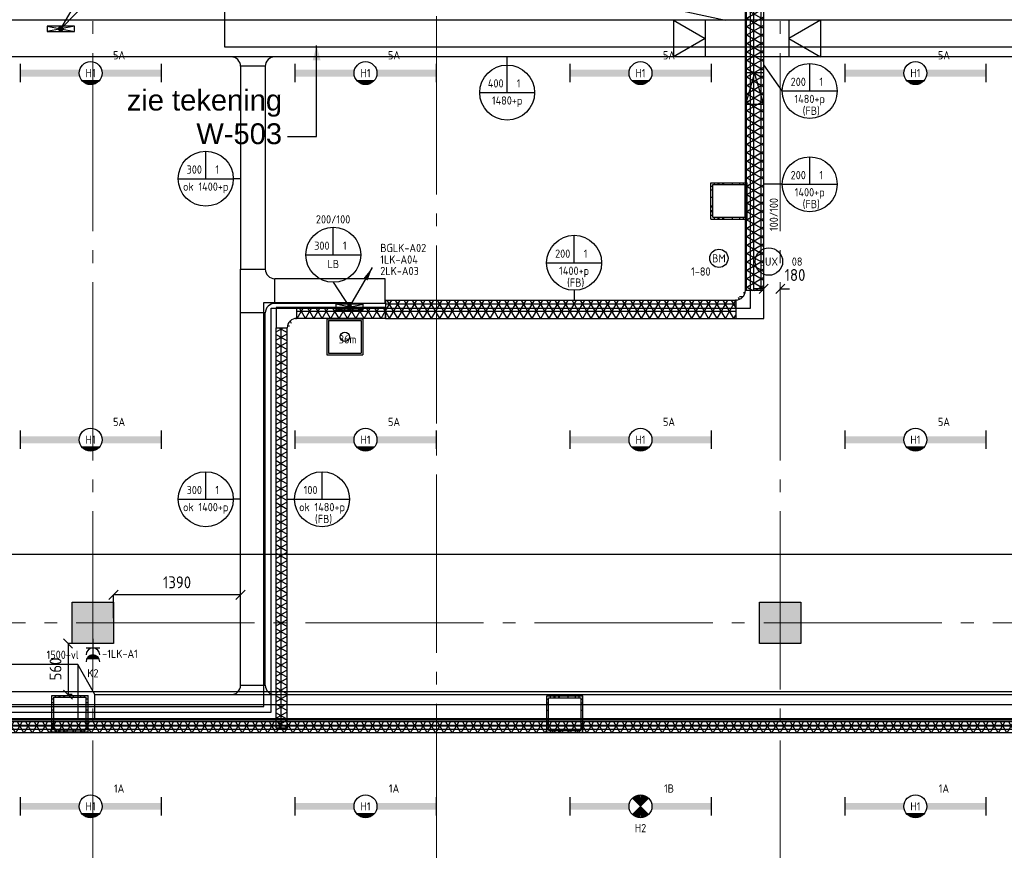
# Model space of a CAD drawing. Header units: millimetres. Extents: x -38031 to 123247, y -16330 to 129979.
# Tile 113 of 235: x 27311 to 38055, y 11818 to 20880. Entities that reach past the tile are written whole.
import ezdxf
from ezdxf.enums import TextEntityAlignment as Align

# ---------------------------------------------------------------- set-up
doc = ezdxf.new("R2010")
doc.units = ezdxf.units.MM
doc.header["$LTSCALE"] = 50
doc.linetypes.add('STYLE_11', pattern=[5, 3.888855, -0.416718, 0.277786, -0.416641])
for name, color, linetype in [('AL$1A---_ALGEMEEN', 8, 'Continuous'), ('AM$1A---_ARCERING', 8, 'Continuous'), ('AT$1A---_TEKST100', 8, 'Continuous'), ('BOUWKUNDIG', 8, 'Continuous'), ('EB6511--_ATTRIB', 2, 'Continuous'), ('EL6131--_KG', 3, 'Continuous'), ('EL6131--_KG_ARC', 1, 'Continuous'), ('EL6131--_LB', 3, 'Continuous'), ('EL6222--', 3, 'Continuous'), ('EL6311--', 3, 'Continuous'), ('EL6311--_meetgegevens LUX-waarden', 3, 'Continuous'), ('EL6311--NV', 7, 'Continuous'), ('EL6511--', 3, 'Continuous'), ('EM6131--', 1, 'Continuous'), ('lengte voedingskabels', 3, 'Continuous'), ('maatvoering', 1, 'Continuous'), ('versterkte strook', 7, 'Continuous'), ('Vloerdoos verdieping', 51, 'Continuous')]:
    doc.layers.add(name, color=color, linetype=linetype)
doc.layers.add('stramien', color=1, linetype='STYLE_11', lineweight=15)
doc.styles.add('Arial', font='ARIAL.TTF')
doc.styles.add('BURO-018', font='iso.shx', dxfattribs={"height": 90})
doc.styles.get("Standard").update_dxf_attribs({"font": 'iso.shx'})
doc.dimstyles.new('STABICAD', dxfattribs={"dimscale": 100, "dimtxt": 1.3, "dimasz": 1, "dimexe": 0, "dimexo": 0, "dimgap": 1.5, "dimtad": 0, "dimdec": 0, "dimrnd": 10, "dimzin": 0, "dimdsep": 46, "dimtxsty": 'Standard', "dimblk1": 'OBLIQUE', "dimblk2": 'OBLIQUE', "dimsah": 1, "dimcen": -3, "dimclrd": 1, "dimclre": 1, "dimclrt": 1, "dimadec": 0, "dimazin": 0, "dimtfac": 1, "dimtdec": 0, "dimtofl": 0, "dimtmove": 2, "dimatfit": 3, "dimfxl": 0, "dimtvp": 1.055556, "dimtolj": 1, "dimtzin": 0, "dimarcsym": 0})

# ---------------------------------------------------------------- blocks, each defined once
blk = doc.blocks.new('E00018')
at = {"color": 0, "linetype": 'Continuous'}
for p, q in [((-1.77, -1.77), (1.77, 1.77)), ((1.77, -1.77), (-1.77, 1.77))]:
    blk.add_line(p, q, dxfattribs=at)
at = {"color": 0, "linetype": 'Continuous', "const_width": 2.5}
for points in [[(-0.88, 0.88, -0.198912), (0, 1.25, -0.198912), (0.88, 0.88, -1)], [(-0.88, -0.88, 0.198912), (0, -1.25, 0.198912), (0.88, -0.88, 1)]]:
    blk.add_lwpolyline(points, format="xyb", dxfattribs=at)
blk = doc.blocks.new('1115B61540-NO1')
at = {"color": 0}
for p, q in [((-15.4, 2), (-15.4, -2)), ((15.4, 2), (15.4, -2))]:
    blk.add_line(p, q, dxfattribs=at)
at = {"color": 0, "linetype": 'Continuous'}
blk.add_circle((0, 0), 2.5, dxfattribs=at)
at = {"color": 0}
for points in [[(-2.5, 0.75), (-15.4, 0.75), (-2.5, -0.75), (-15.4, -0.75)], [(2.5, 0.75), (15.4, 0.75), (2.5, -0.75), (15.4, -0.75)]]:
    blk.add_solid(points, dxfattribs=at)
at = {"color": 0, "zscale": 100}
blk.add_blockref('E00018', (0, 0), dxfattribs=at)
at = {"color": 0, "linetype": 'Continuous', "style": 'BURO-018'}
for tag, p in [('E_GKAST', (0, 8)), ('E_GROEP', (0, 5)), ('E_SGROEP', (4.5, 5)), ('E_ARMCODE', (0, 0)), ('E_SLET', (4.5, -3))]:
    blk.add_attdef(tag, text='', height=1.8, dxfattribs=at).set_placement(p, align=Align.MIDDLE)
blk = doc.blocks.new('1115B6WD')
at = {"color": 0, "linetype": 'Continuous'}
for p, q in [((1.88, -1.65), (-1.88, -1.65)), ((1.68, -1.85), (-1.68, -1.85)), ((1.43, -2.05), (-1.43, -2.05)), ((1.09, -2.25), (-1.09, -2.25)), ((0.5, -2.45), (-0.5, -2.45))]:
    blk.add_line(p, q, dxfattribs=at)
blk = doc.blocks.new('1115B61540-WD2')
at = {"color": 0}
for p, q in [((-15.4, 2), (-15.4, -2)), ((15.4, 2), (15.4, -2))]:
    blk.add_line(p, q, dxfattribs=at)
at = {"color": 0, "linetype": 'Continuous'}
blk.add_circle((0, 0), 2.5, dxfattribs=at)
at = {"color": 0}
for points in [[(-2.5, 0.75), (-15.4, 0.75), (-2.5, -0.75), (-15.4, -0.75)], [(2.5, 0.75), (15.4, 0.75), (2.5, -0.75), (15.4, -0.75)]]:
    blk.add_solid(points, dxfattribs=at)
at = {"color": 0, "zscale": 100}
blk.add_blockref('1115B6WD', (0, 0), dxfattribs=at)
at = {"color": 0, "linetype": 'Continuous', "style": 'BURO-018'}
for tag, p in [('E_GKAST', (0, 8)), ('E_GROEP', (0, 5)), ('E_SGROEP', (4.5, 5)), ('E_ARMCODE', (0, 0)), ('E_SLET', (4.5, -3))]:
    blk.add_attdef(tag, text='', height=1.8, dxfattribs=at).set_placement(p, align=Align.MIDDLE)
blk = doc.blocks.new('111304AW')
at = {"color": 0, "linetype": 'Continuous'}
for p, q in [((1.3, 5.25), (-1.3, 5.25)), ((1.16, 5.05), (-1.16, 5.05)), ((0.96, 4.85), (-0.96, 4.85)), ((0.65, 4.65), (-0.65, 4.65)), ((0, 1), (0, 4.5)), ((-1.5, 3), (1.5, 3))]:
    blk.add_line(p, q, dxfattribs=at)
for centre in [(0, 6), (0, 4.5)]:
    blk.add_arc(centre, 1.5, 180, 0, dxfattribs=at)
at = {"color": 0, "linetype": 'Continuous', "style": 'BURO-018'}
for tag, p in [('E_GKAST', (0, 11.5)), ('E_GROEP', (0, 8.5)), ('E_SGROEP', (4.5, 8.5))]:
    blk.add_attdef(tag, text='', height=1.8, dxfattribs=at).set_placement(p, align=Align.MIDDLE)
at = {"color": 0, "linetype": 'Continuous', "style": 'BURO-018', "flags": 1}
for tag, p in [('E_VERMCODE', (13, 8.5)), ('E_MATCODE', (0, 0))]:
    blk.add_attdef(tag, text='', height=1.8, dxfattribs=at).set_placement(p, align=Align.MIDDLE)
blk = doc.blocks.new('E00103')
at = {"color": 0, "linetype": 'Continuous'}
for p, q in [((0, 6), (0, 12)), ((-6, 6), (6, 6))]:
    blk.add_line(p, q, dxfattribs=at)
blk.add_circle((0, 6), 6, dxfattribs=at)
at = {"color": 0, "linetype": 'Continuous', "style": 'BURO-018'}
for tag, p in [('E_TEXT1', (-2.5, 8)), ('E_TEXT3', (2.5, 8)), ('E_TEXT6', (0, 4))]:
    blk.add_attdef(tag, text='', height=1.8, dxfattribs=at).set_placement(p, align=Align.MIDDLE)
blk = doc.blocks.new('E-GK-GTC-C83C')
at = {"color": 0, "linetype": 'Continuous'}
for p, q in [((-0.5, 100), (0.5, 100)), ((-0.5, -100), (0.5, -100))]:
    blk.add_line(p, q, dxfattribs=at)
blk = doc.blocks.new('E-GK-BS-1-C8676767')
at = {"color": 0, "linetype": 'Continuous'}
for p, q in [((100, 203), (-100, 203)), ((100, -100), (100, 203)), ((-203, 100), (-203, -100)), ((-203, -100), (100, -100))]:
    blk.add_line(p, q, dxfattribs=at)
blk.add_arc((-203, 203), 103, 270, 0, dxfattribs=at)
blk = doc.blocks.new('111201')
at = {"color": 0, "linetype": 'Continuous'}
blk.add_line((0, 0), (5, 8.66), dxfattribs=at)
blk.add_lwpolyline([(5, 8.66, 0, 1, 0), (3.5, 6.06, 1, 1, 0)], format="xyseb", dxfattribs=at)
at = {"color": 0, "const_width": 0.5}
blk.add_lwpolyline([(-0.25, 0, 1), (0.25, 0, 1)], format="xyb", close=True, dxfattribs=at)
at = {"color": 0, "linetype": 'Continuous'}
blk.add_circle((0, 0), 0.5, dxfattribs=at)
blk = doc.blocks.new('E00112')
at = {"color": 0, "linetype": 'Continuous'}
for p, q in [((0, 1), (-1, 1)), ((-1, 1), (-1, 0)), ((-1, 0), (0, 1)), ((-1, 1), (0, 0)), ((0, 0), (0, 1)), ((-1, 0), (0, 0))]:
    blk.add_line(p, q, dxfattribs=at)
blk = doc.blocks.new('E00123')
at = {"color": 0, "linetype": 'Continuous'}
blk.add_circle((0, 0), 2, dxfattribs=at)
at = {"color": 0, "linetype": 'Continuous', "style": 'BURO-018'}
for tag, p in [('E_TEXT1', (0, 4.5)), ('E_TEXT2', (0, 0))]:
    blk.add_attdef(tag, text='', height=1.8, dxfattribs=at).set_placement(p, align=Align.MIDDLE)
at = {"color": 0, "linetype": 'Continuous', "style": 'BURO-018', "flags": 1}
blk.add_attdef('E_MATCODE', (0, 0), '', height=1.8, dxfattribs=at)
blk = doc.blocks.new('VLOERDOOS')
at = {"layer": 'Vloerdoos verdieping'}
for p, q in [((0, 395), (395, 395)), ((0, 395), (0, 0)), ((0, 355), (20, 355)), ((20, 375), (20, 20)), ((20, 375), (375, 375)), ((40, 375), (40, 395)), ((80, 375), (80, 395)), ((90, 375), (90, 395)), ((130, 375), (130, 395)), ((140, 375), (140, 395)), ((235, 375), (235, 395)), ((315, 375), (315, 395)), ((355, 375), (355, 395)), ((375, 375), (375, 20)), ((375, 355), (395, 355)), ((395, 395), (395, 0)), ((0, 315), (20, 315)), ((0, 305), (20, 305)), ((0, 265), (20, 265)), ((0, 255), (20, 255)), ((375, 315), (395, 315)), ((375, 305), (395, 305)), ((375, 265), (395, 265)), ((375, 255), (395, 255)), ((0, 160), (20, 160)), ((375, 160), (395, 160)), ((0, 80), (20, 80)), ((0, 40), (20, 40)), ((0, 0), (395, 0)), ((20, 20), (375, 20)), ((40, 0), (40, 20)), ((80, 0), (80, 20)), ((90, 0), (90, 20)), ((130, 0), (130, 20)), ((140, 0), (140, 20)), ((235, 0), (235, 20)), ((315, 0), (315, 20)), ((355, 0), (355, 20)), ((375, 80), (395, 80)), ((375, 40), (395, 40))]:
    blk.add_line(p, q, dxfattribs=at)
blk = doc.blocks.new('DOORVOERDOOS')
at = {"layer": 'Vloerdoos verdieping'}
for p, q in [((-55, 395), (-55, 0)), ((-55, 395), (340, 395)), ((-35, 375), (320, 375)), ((-35, 375), (-35, 20)), ((320, 375), (320, 20)), ((340, 395), (340, 0)), ((-55, 0), (340, 0)), ((-35, 20), (320, 20))]:
    blk.add_line(p, q, dxfattribs=at)
blk.add_circle((142.5, 197.5), 50, dxfattribs=at)
blk = doc.blocks.new('_Oblique')
at = {"color": 0, "linetype": 'ByBlock', "lineweight": -2}
blk.add_line((-0.5, -0.5), (0.5, 0.5), dxfattribs=at)
blk = doc.blocks.new('*D190')
at = {"layer": 'maatvoering', "color": 1, "lineweight": -2}
for p, q in [((35429, 17944), (35329, 17944)), ((35429, 17925), (35429, 17944)), ((35610, 17925), (35610, 17944)), ((35610, 17944), (35710, 17944))]:
    blk.add_line(p, q, dxfattribs=at)
at = {"layer": 'maatvoering', "color": 1, "lineweight": -2, "xscale": 100, "yscale": 100, "zscale": 100}
blk.add_blockref('_Oblique', (35429, 17944), dxfattribs=at)
at = {"layer": 'maatvoering', "color": 1, "lineweight": -2, "xscale": 100, "yscale": 100, "zscale": 100, "rotation": 180}
blk.add_blockref('_Oblique', (35610, 17944), dxfattribs=at)
at = {"layer": 'maatvoering', "color": 1, "insert": (35771, 18095), "char_height": 130, "attachment_point": 5}
blk.add_mtext('\\A1;180', dxfattribs=at)
blk = doc.blocks.new('*D191')
at = {"layer": 'maatvoering', "color": 1, "lineweight": -2}
for p, q in [((27885, 14075), (27839, 14075)), ((27839, 14075), (27839, 13517)), ((27885, 13517), (27839, 13517))]:
    blk.add_line(p, q, dxfattribs=at)
at = {"layer": 'maatvoering', "color": 1, "lineweight": -2, "xscale": 100, "yscale": 100, "zscale": 100}
for p, rotation in [((27839, 14075), 90), ((27839, 13517), 270)]:
    blk.add_blockref('_Oblique', p, dxfattribs=dict(at, rotation=rotation))
at = {"layer": 'maatvoering', "color": 1, "insert": (27702, 13796), "char_height": 130, "attachment_point": 5, "rotation": 90}
blk.add_mtext('\\A1;560', dxfattribs=at)
blk = doc.blocks.new('Callout-2')
at = {"layer": 'AL$1A---_ALGEMEEN', "color": 0}
for p, q in [((0, 318), (0, 0)), ((0, 0), (991, 0))]:
    blk.add_line(p, q, dxfattribs=at)
at = {"layer": 'AL$1A---_ALGEMEEN', "color": 0, "lineweight": 25}
blk.add_line((975, 0), (991, 0), dxfattribs=at)
blk.add_solid([(991, 0), (832, -43), (832, 43)], dxfattribs=at)
at = {"color": 0}
blk.add_wipeout([(572, 377), (572, 2224), (-159, 2224), (-159, 377)], dxfattribs=at).dxf.layer = 'AL$1A---_ALGEMEEN'
at = {"layer": 'AT$1A---_TEKST100', "insert": (510, 377), "char_height": 227.29, "width": 1846.75, "attachment_point": 3, "rotation": 270, "line_spacing_factor": 0.967741, "style": 'Arial'}
blk.add_mtext('{\\C256;\\lzie tekening W-503}', dxfattribs=at)
blk = doc.blocks.new('200254 W 210 11-06-2007')
at = {"layer": 'AM$1A---_ARCERING', "linetype": 'Continuous', "lineweight": 0}
for points in [[(-8314, -10463), (-7864, -10463), (-7864, -10913), (-8314, -10913)], [(-814, -10463), (-364, -10463), (-364, -10913), (-814, -10913)]]:
    blk.add_hatch(color=256, dxfattribs=at).paths.add_polyline_path(points)
at = {"layer": 'AL$1A---_ALGEMEEN'}
for points in [[(-6649, 6712), (11281, 6712), (11281, -4408), (-6649, -4408)], [(-8314, -10463), (-7864, -10463), (-7864, -10913), (-8314, -10913)], [(-814, -10463), (-364, -10463), (-364, -10913), (-814, -10913)]]:
    blk.add_lwpolyline(points, close=True, dxfattribs=at)
at = {"layer": 'stramien', "ltscale": 10}
for p, q in [((-4339, -41014), (-4339, 36216)), ((-8089, -38915), (-8089, 36030)), ((-589, -38915), (-589, 22365)), ((-40770, -10688), (65524, -10688))]:
    blk.add_line(p, q, dxfattribs=at)
at = {"layer": 'AL$1A---_ALGEMEEN', "rotation": 90}
blk.add_blockref('Callout-2', (-5648, -5381), dxfattribs=at)
blk = doc.blocks.new('E-GK-GTC-783C')
at = {"color": 0, "linetype": 'Continuous'}
for p, q in [((-0.5, 60), (0.5, 60)), ((-0.5, -60), (0.5, -60))]:
    blk.add_line(p, q, dxfattribs=at)
blk = doc.blocks.new('E-GK-BS-1-78676767')
at = {"color": 0, "linetype": 'Continuous'}
for p, q in [((60, 163), (-60, 163)), ((60, -60), (60, 163)), ((-163, 60), (-163, -60)), ((-163, -60), (60, -60))]:
    blk.add_line(p, q, dxfattribs=at)
blk.add_arc((-163, 163), 103, 270, 0, dxfattribs=at)
blk = doc.blocks.new('E-GK-END-78')
at = {"color": 0, "linetype": 'Continuous'}
blk.add_line((0, 60), (0, -60), dxfattribs=at)
blk = doc.blocks.new('E-GK-END-C8')
at = {"color": 0, "linetype": 'Continuous'}
blk.add_line((0, 100), (0, -100), dxfattribs=at)
blk = doc.blocks.new('E-GK-GTC-10E3C')
at = {"color": 0, "linetype": 'Continuous'}
for p, q in [((-0.5, 135), (0.5, 135)), ((-0.5, -135), (0.5, -135))]:
    blk.add_line(p, q, dxfattribs=at)
blk = doc.blocks.new('E-GK-AH-10E676767')
at = {"color": 0, "linetype": 'Continuous'}
blk.add_line((-135, 103), (135, 103), dxfattribs=at)
for centre, start, end in [((-238, 103), 270, 0), ((238, 103), 180, 270)]:
    blk.add_arc(centre, 103, start, end, dxfattribs=at)
blk = doc.blocks.new('E-GK-END-10E')
at = {"color": 0, "linetype": 'Continuous'}
blk.add_line((0, 135), (0, -135), dxfattribs=at)
blk = doc.blocks.new('*D218')
at = {"layer": 'maatvoering', "color": 1, "lineweight": -2}
for p, q in [((28335, 14352), (28335, 14605)), ((29721, 14605), (28335, 14605)), ((29721, 14355), (29721, 14605))]:
    blk.add_line(p, q, dxfattribs=at)
at = {"layer": 'maatvoering', "color": 1, "lineweight": -2, "xscale": 100, "yscale": 100, "zscale": 100, "rotation": 180}
blk.add_blockref('_Oblique', (28335, 14605), dxfattribs=at)
at = {"layer": 'maatvoering', "color": 1, "lineweight": -2, "xscale": 100, "yscale": 100, "zscale": 100}
blk.add_blockref('_Oblique', (29721, 14605), dxfattribs=at)
at = {"layer": 'maatvoering', "color": 1, "insert": (29028, 14742), "char_height": 130, "attachment_point": 5}
blk.add_mtext('\\A1;1390', dxfattribs=at)
blk = doc.blocks.new('E-GK-GTC-1903C')
at = {"color": 0, "linetype": 'Continuous'}
for p, q in [((-0.5, 200), (0.5, 200)), ((-0.5, -200), (0.5, -200))]:
    blk.add_line(p, q, dxfattribs=at)
blk = doc.blocks.new('E-GK-TSH--1-10E676767')
at = {"color": 0, "linetype": 'Continuous'}
for p, q in [((-238, -135), (-238, 135)), ((-238, 135), (238, 135)), ((238, 135), (238, -135)), ((-135, -238), (135, -238))]:
    blk.add_line(p, q, dxfattribs=at)
for centre, start, end in [((-238, -238), 0, 90), ((238, -238), 90, 180)]:
    blk.add_arc(centre, 103, start, end, dxfattribs=at)
blk = doc.blocks.new('E-GK-GTC-2583C')
at = {"color": 0, "linetype": 'Continuous'}
for p, q in [((-0.5, 300), (0.5, 300)), ((-0.5, -300), (0.5, -300))]:
    blk.add_line(p, q, dxfattribs=at)
blk = doc.blocks.new('080101-lux')
at = {"color": 0, "linetype": 'Continuous'}
blk.add_circle((0, 0), 3, dxfattribs=at)
at = {"color": 0, "linetype": 'Continuous', "style": 'BURO-018'}
blk.add_attdef('E_TEXT', text='', height=1.8, dxfattribs=at).set_placement((0, 0), align=Align.MIDDLE)
at = {"color": 0, "linetype": 'Continuous', "style": 'BURO-018', "flags": 1}
for tag, p in [('E_ID', (0, 0)), ('E_NUMMER', (0, -5))]:
    blk.add_attdef(tag, p, '', height=1.8, dxfattribs=at)
at = {"color": 0, "linetype": 'Continuous', "style": 'BURO-018'}
blk.add_attdef('E_KODE', text='', height=1.8, dxfattribs=at).set_placement((5, 0), align=Align.MIDDLE_LEFT)

msp = doc.modelspace()

# ---------------------------------------------------------------- block references
at = {"layer": 'BOUWKUNDIG'}
msp.add_blockref('200254 W 210 11-06-2007', (36199, 24987.6), dxfattribs=at)

# ---------------------------------------------------------------- next in the draw order: hatches: boundary and pattern name
at = {"layer": 'EL6131--_KG_ARC'}
h = msp.add_hatch(dxfattribs=at)
h.set_pattern_fill('NET3', color=256, scale=25, angle=90, style=0)
h.paths.add_polyline_path([(35229.3, 17925.2), (35229.3, 21972), (35429.3, 21972), (35429.3, 17925.2)])
h = msp.add_hatch(dxfattribs=at)
h.set_pattern_fill('NET3', color=256, scale=25, angle=360, style=0)
edge = h.paths.add_edge_path()
edge.add_line((35126.3, 17822.2), (35126.3, 17622.2))
edge = h.paths.add_edge_path()
edge.add_line((35126.3, 17622.2), (35429.3, 17622.2))
edge = h.paths.add_edge_path()
edge.add_line((35429.3, 17622.2), (35429.3, 17925.2))
edge = h.paths.add_edge_path()
edge.add_line((35429.3, 17925.2), (35229.3, 17925.2))
edge = h.paths.add_edge_path()
edge.add_arc((35126.3, 17925.2), 103, 270, 360)
h = msp.add_hatch(dxfattribs=at)
h.set_pattern_fill('NET3', color=256, scale=25, angle=180, style=0)
edge = h.paths.add_edge_path()
edge.add_line((30333.6, 17622.2), (30333.6, 17742.2))
edge = h.paths.add_edge_path()
edge.add_line((30333.6, 17742.2), (30110.6, 17742.2))
edge = h.paths.add_edge_path()
edge.add_line((30110.6, 17742.2), (30110.6, 17519.2))
edge = h.paths.add_edge_path()
edge.add_line((30110.6, 17519.2), (30230.6, 17519.2))
edge = h.paths.add_edge_path()
edge.add_arc((30333.6, 17519.2), 103, 90, 180)
h = msp.add_hatch(dxfattribs=at)
h.set_pattern_fill('NET3', color=256, scale=25, angle=180, style=0)
h.paths.add_polyline_path([(31301.1, 17622.2), (30333.6, 17622.2), (30333.6, 17742.2), (31301.1, 17742.2)])
h = msp.add_hatch(dxfattribs=at)
h.set_pattern_fill('NET3', color=256, scale=25, angle=180, style=0)
h.paths.add_polyline_path([(31301.1, 17822.2), (35126.3, 17822.2), (35126.3, 17622.2), (31301.1, 17622.2)])
h = msp.add_hatch(dxfattribs=at)
h.set_pattern_fill('NET3', color=256, scale=25, angle=90, style=0)
h.paths.add_polyline_path([(30110.6, 13154.1), (30110.6, 17519.2), (30230.6, 17519.2), (30230.6, 13154.1)])
h = msp.add_hatch(dxfattribs=at)
h.set_pattern_fill('NET3', color=256, scale=25, angle=180, style=0)
h.paths.add_polyline_path([(77367.4, 13100), (15207.3, 13100), (15207.3, 13220), (77367.4, 13220)])

# ---------------------------------------------------------------- next in the draw order: linework, layer by layer
at = {"layer": 'EL6131--_KG'}
for p, q in [((34446.1, 20875), (34446.1, 20475)), ((34446.1, 20875), (34792, 20675)), ((34792, 20875), (34792, 20475)), ((35703.9, 20875), (35703.9, 20475)), ((36049.8, 20875), (35703.9, 20675)), ((36049.8, 20875), (36049.8, 20475)), ((34792, 20675), (34446.1, 20475)), ((35703.9, 20675), (36049.8, 20475)), ((35429.3, 20300.1), (35229.3, 20300.1)), ((35329.3, 20300.1), (35229.3, 19954.3)), ((35429.3, 19954.3), (35329.3, 20300.1)), ((35429.3, 19954.3), (35229.3, 19954.3))]:
    msp.add_line(p, q, dxfattribs=at)
msp.add_lwpolyline([(27945.1, 13846.5), (27945.1, 13246.5), (28130, 13246.5), (28130, 13516.5), (27945.1, 13846.5)], close=True, dxfattribs=at)
at = {"layer": 'EM6131--'}
for p, q in [((28263.2, 21298.2), (27760, 20780)), ((34168.6, 21058.6), (35012.3, 20875)), ((32630.1, 20385.5), (32630.1, 20475)), ((35631.5, 20102.6), (35429.3, 20388.2)), ((29720.8, 19145.9), (29641.2, 19145.9)), ((35631.5, 19084.5), (35429.3, 19084.5)), ((30733.3, 18015.2), (30910, 17745)), ((33361.1, 17927.9), (33361.1, 17822.2)), ((29720.8, 15649.2), (29641.2, 15649.2)), ((30230.6, 15649.2), (30310.2, 15649.2))]:
    msp.add_line(p, q, dxfattribs=at)
at = {"layer": 'lengte voedingskabels'}
for points in [[(14385, 3275), (15396.3, 3397.6), (15396.3, 13409.9), (77447.8, 13409.9), (77447.8, 38809.9), (83430.7, 38809.9), (98731.5, 38809.9), (98731.5, 46168.8)], [(15296.5, 2239.6), (15296.5, 13243.6), (77303.3, 13243.6), (77303.3, 38752.7), (83474.7, 38752.7)], [(15349.8, 2180.4), (15349.8, 13184.4), (77356.6, 13184.4), (77356.6, 28986.9), (86635, 28986.9)], [(15381.2, 2184.4), (15372.1, 13327.2), (30055.9, 13327.2), (30055.9, 17732.1), (35283.8, 17732.1), (35283.8, 22206.4), (34683.1, 22206.4)], [(15399.8, 2135.9), (15399.8, 13139.9), (77406.6, 13139.9), (77406.6, 21367.8), (82835.8, 21367.8)], [(15408, 2167), (15408, 13256.8), (56140.9, 13256.8), (56140.9, 17754.6), (55543.7, 17754.6)], [(15448.2, 2172.1), (15448.2, 13388.3), (29976.2, 13388.3), (29976.2, 17795.1), (30930.7, 17795.1)]]:
    msp.add_lwpolyline(points, dxfattribs=at)
at = {"layer": 'versterkte strook'}
for p, q in [((9526.6, 15050), (104346.1, 15050)), ((9526.6, 13550), (104346.1, 13550))]:
    msp.add_line(p, q, dxfattribs=at)

# ---------------------------------------------------------------- next in the draw order: block references
at = {"layer": 'EL6131--_KG'}
for name, p, xscale, rotation in [('E-GK-GTC-C83C', (35329.3, 19948.6), 4046.800348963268, 90), ('E-GK-GTC-1903C', (26127.8, 20675), 7455.912002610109, 180), ('E-GK-GTC-1903C', (42952.1, 20675), 26192.67345597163, 180), ('E-GK-GTC-10E3C', (29855.8, 19264.7), 2214.607296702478, 269.9999999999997), ('E-GK-GTC-10E3C', (30695.6, 17919.4), 1203.633170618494, 179.9999999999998), ('E-GK-GTC-783C', (30817.3, 17682.2), 967.4995950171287, 180), ('E-GK-GTC-C83C', (33213.7, 17722.2), 3825.206343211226, 359.9999999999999), ('E-GK-GTC-10E3C', (29855.8, 15650.5), 4061.891716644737, 89.99999999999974), ('E-GK-GTC-783C', (30170.6, 15336.6), 4365.124432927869, 90), ('E-GK-GTC-2583C', (25172.5, 13546.5), 5545.291838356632, 180), ('E-GK-GTC-783C', (46287.3, 13160), 62160.0948413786, 180)]:
    msp.add_blockref(name, p, dxfattribs=dict(at, xscale=xscale, rotation=rotation))
for name, p, rotation in [('E-GK-AH-10E676767', (29855.8, 20475), 180), ('E-GK-TSH--1-10E676767', (29855.8, 17919.4), 90), ('E-GK-END-10E', (31297.4, 17919.4), 179.9999999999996), ('E-GK-BS-1-C8676767', (35329.3, 17722.2), 359.9999999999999), ('E-GK-BS-1-78676767', (30170.6, 17682.2), 180), ('E-GK-END-78', (31301.1, 17682.2), 180), ('E-GK-END-78', (30170.6, 13154.1), 90)]:
    msp.add_blockref(name, p, dxfattribs=dict(at, rotation=rotation))
for name, p in [('E-GK-END-C8', (31301.1, 17722.2)), ('E-GK-AH-10E676767', (29855.8, 13516.5))]:
    msp.add_blockref(name, p, dxfattribs=at)
at = {"layer": 'EL6131--_KG', "xscale": 49076.10745105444}
msp.add_blockref('E-GK-GTC-10E3C', (52668.1, 13381.5), dxfattribs=at)
at = {"layer": 'EL6131--_LB', "xscale": 50, "yscale": 50, "zscale": 50}
for p in [(27760, 20780), (30910, 17745)]:
    msp.add_blockref('111201', p, dxfattribs=at)
at = {"layer": 'EL6131--_LB', "xscale": 60, "yscale": 300, "zscale": 60}
for p, rotation in [((27610, 20750), 270), ((31060, 17775), 90)]:
    msp.add_blockref('E00112', p, dxfattribs=dict(at, rotation=rotation))
at = {"layer": 'EL6222--'}
ref = msp.add_blockref('111304AW', (28110, 14175), dxfattribs=dict(at, xscale=50, yscale=50, zscale=50, rotation=180))
ref.add_attrib('E_GROEP', 'K2', dxfattribs={"layer": '0', "color": 1, "linetype": 'Continuous', "height": 90, "style": 'BURO-018'}).set_placement((28110, 13750), align=Align.MIDDLE)
ref.add_attrib('E_GKAST', '-1LK-A1', dxfattribs={"layer": '0', "color": 1, "linetype": 'Continuous', "height": 90, "style": 'BURO-018'}).set_placement((28406.1, 13962.1), align=Align.MIDDLE)
at = {"layer": 'EL6311--'}
ref = msp.add_blockref('1115B61540-WD2', (28084.8, 20297.6), dxfattribs=dict(at, xscale=50, yscale=50, zscale=50))
ref.add_attrib('E_ARMCODE', 'H1', dxfattribs={"layer": '0', "color": 1, "linetype": 'Continuous', "height": 90, "style": 'BURO-018'}).set_placement((28084.8, 20297.6), align=Align.MIDDLE)
ref.add_attrib('E_GROEP', '5A', dxfattribs={"layer": '0', "color": 1, "linetype": 'Continuous', "height": 90, "style": 'BURO-018'}).set_placement((28395.8, 20492.1), align=Align.MIDDLE)
ref = msp.add_blockref('1115B61540-WD2', (31084.8, 20297.6), dxfattribs=dict(at, xscale=50, yscale=50, zscale=50))
ref.add_attrib('E_ARMCODE', 'H1', dxfattribs={"layer": '0', "color": 1, "linetype": 'Continuous', "height": 90, "style": 'BURO-018'}).set_placement((31084.8, 20297.6), align=Align.MIDDLE)
ref.add_attrib('E_GROEP', '5A', dxfattribs={"layer": '0', "color": 1, "linetype": 'Continuous', "height": 90, "style": 'BURO-018'}).set_placement((31395.8, 20492.6), align=Align.MIDDLE)
ref = msp.add_blockref('1115B61540-WD2', (34084.8, 20297.6), dxfattribs=dict(at, xscale=50, yscale=50, zscale=50))
ref.add_attrib('E_ARMCODE', 'H1', dxfattribs={"layer": '0', "color": 1, "linetype": 'Continuous', "height": 90, "style": 'BURO-018'}).set_placement((34084.8, 20297.6), align=Align.MIDDLE)
ref.add_attrib('E_GROEP', '5A', dxfattribs={"layer": '0', "color": 1, "linetype": 'Continuous', "height": 90, "style": 'BURO-018'}).set_placement((34395.8, 20492.6), align=Align.MIDDLE)
ref = msp.add_blockref('1115B61540-WD2', (37084.8, 20297.6), dxfattribs=dict(at, xscale=50, yscale=50, zscale=50))
ref.add_attrib('E_ARMCODE', 'H1', dxfattribs={"layer": '0', "color": 1, "linetype": 'Continuous', "height": 90, "style": 'BURO-018'}).set_placement((37084.8, 20297.6), align=Align.MIDDLE)
ref.add_attrib('E_GROEP', '5A', dxfattribs={"layer": '0', "color": 1, "linetype": 'Continuous', "height": 90, "style": 'BURO-018'}).set_placement((37395.8, 20492.6), align=Align.MIDDLE)
ref = msp.add_blockref('1115B61540-WD2', (28084.8, 16297.6), dxfattribs=dict(at, xscale=50, yscale=50, zscale=50))
ref.add_attrib('E_ARMCODE', 'H1', dxfattribs={"layer": '0', "color": 1, "linetype": 'Continuous', "height": 90, "style": 'BURO-018'}).set_placement((28084.8, 16297.6), align=Align.MIDDLE)
ref.add_attrib('E_GROEP', '5A', dxfattribs={"layer": '0', "color": 1, "linetype": 'Continuous', "height": 90, "style": 'BURO-018'}).set_placement((28395.8, 16492.6), align=Align.MIDDLE)
ref = msp.add_blockref('1115B61540-WD2', (31084.8, 16297.6), dxfattribs=dict(at, xscale=50, yscale=50, zscale=50))
ref.add_attrib('E_ARMCODE', 'H1', dxfattribs={"layer": '0', "color": 1, "linetype": 'Continuous', "height": 90, "style": 'BURO-018'}).set_placement((31084.8, 16297.6), align=Align.MIDDLE)
ref.add_attrib('E_GROEP', '5A', dxfattribs={"layer": '0', "color": 1, "linetype": 'Continuous', "height": 90, "style": 'BURO-018'}).set_placement((31395.8, 16492.6), align=Align.MIDDLE)
ref = msp.add_blockref('1115B61540-WD2', (34084.8, 16297.6), dxfattribs=dict(at, xscale=50, yscale=50, zscale=50))
ref.add_attrib('E_ARMCODE', 'H1', dxfattribs={"layer": '0', "color": 1, "linetype": 'Continuous', "height": 90, "style": 'BURO-018'}).set_placement((34084.8, 16297.6), align=Align.MIDDLE)
ref.add_attrib('E_GROEP', '5A', dxfattribs={"layer": '0', "color": 1, "linetype": 'Continuous', "height": 90, "style": 'BURO-018'}).set_placement((34395.8, 16492.6), align=Align.MIDDLE)
ref = msp.add_blockref('1115B61540-WD2', (37084.8, 16297.6), dxfattribs=dict(at, xscale=50, yscale=50, zscale=50))
ref.add_attrib('E_ARMCODE', 'H1', dxfattribs={"layer": '0', "color": 1, "linetype": 'Continuous', "height": 90, "style": 'BURO-018'}).set_placement((37084.8, 16297.6), align=Align.MIDDLE)
ref.add_attrib('E_GROEP', '5A', dxfattribs={"layer": '0', "color": 1, "linetype": 'Continuous', "height": 90, "style": 'BURO-018'}).set_placement((37395.8, 16492.6), align=Align.MIDDLE)
ref = msp.add_blockref('1115B61540-WD2', (28084.8, 12297.6), dxfattribs=dict(at, xscale=50, yscale=50, zscale=50))
ref.add_attrib('E_ARMCODE', 'H1', dxfattribs={"layer": '0', "color": 1, "linetype": 'Continuous', "height": 90, "style": 'BURO-018'}).set_placement((28084.8, 12297.6), align=Align.MIDDLE)
ref.add_attrib('E_GROEP', '1A', dxfattribs={"layer": '0', "color": 1, "linetype": 'Continuous', "height": 90, "style": 'BURO-018'}).set_placement((28395.8, 12492.6), align=Align.MIDDLE)
ref = msp.add_blockref('1115B61540-WD2', (31084.8, 12297.6), dxfattribs=dict(at, xscale=50, yscale=50, zscale=50))
ref.add_attrib('E_ARMCODE', 'H1', dxfattribs={"layer": '0', "color": 1, "linetype": 'Continuous', "height": 90, "style": 'BURO-018'}).set_placement((31084.8, 12297.6), align=Align.MIDDLE)
ref.add_attrib('E_GROEP', '1A', dxfattribs={"layer": '0', "color": 1, "linetype": 'Continuous', "height": 90, "style": 'BURO-018'}).set_placement((31395.8, 12492.6), align=Align.MIDDLE)
ref = msp.add_blockref('1115B61540-WD2', (37084.8, 12297.6), dxfattribs=dict(at, xscale=50, yscale=50, zscale=50))
ref.add_attrib('E_ARMCODE', 'H1', dxfattribs={"layer": '0', "color": 1, "linetype": 'Continuous', "height": 90, "style": 'BURO-018'}).set_placement((37084.8, 12297.6), align=Align.MIDDLE)
ref.add_attrib('E_GROEP', '1A', dxfattribs={"layer": '0', "color": 1, "linetype": 'Continuous', "height": 90, "style": 'BURO-018'}).set_placement((37395.8, 12492.6), align=Align.MIDDLE)
at = {"layer": 'EL6311--_meetgegevens LUX-waarden'}
ref = msp.add_blockref('080101-lux', (35485.8, 18241.4), dxfattribs=dict(at, xscale=50, yscale=50, zscale=50))
ref.add_attrib('E_TEXT', 'LUX', dxfattribs={"layer": '0', "color": 1, "linetype": 'Continuous', "height": 90, "style": 'BURO-018'}).set_placement((35485.8, 18241.4), align=Align.MIDDLE)
ref.add_attrib('E_KODE', '08', dxfattribs={"layer": '0', "color": 1, "linetype": 'Continuous', "height": 90, "style": 'BURO-018'}).set_placement((35735.8, 18241.4), align=Align.MIDDLE_LEFT)
at = {"layer": 'EL6311--NV'}
ref = msp.add_blockref('1115B61540-NO1', (34084.8, 12297.6), dxfattribs=dict(at, xscale=50, yscale=50, zscale=50))
ref.add_attrib('E_ARMCODE', 'H2', dxfattribs={"layer": '0', "color": 1, "linetype": 'Continuous', "height": 90, "style": 'BURO-018'}).set_placement((34084.8, 12060.3), align=Align.MIDDLE)
ref.add_attrib('E_GROEP', '1B', dxfattribs={"layer": '0', "color": 1, "linetype": 'Continuous', "height": 90, "style": 'BURO-018'}).set_placement((34395.8, 12492.6), align=Align.MIDDLE)
at = {"layer": 'EL6511--'}
ref = msp.add_blockref('E00123', (34940.1, 18276.9), dxfattribs=dict(at, xscale=50, yscale=50, zscale=50))
ref.add_attrib('E_TEXT2', 'BM', dxfattribs={"layer": 'EB6511--_ATTRIB', "color": 1, "linetype": 'Continuous', "height": 90, "style": 'BURO-018'}).set_placement((34940.1, 18276.9), align=Align.MIDDLE)
ref.add_attrib('E_TEXT1', '1-80', dxfattribs={"layer": 'EB6511--_ATTRIB', "color": 1, "linetype": 'Continuous', "height": 90, "style": 'BURO-018'}).set_placement((34743.2, 18133), align=Align.MIDDLE)
at = {"layer": 'EM6131--'}
ref = msp.add_blockref('E00103', (32630.1, 19785.5), dxfattribs=dict(at, xscale=50, yscale=50, zscale=50))
ref.add_attrib('E_TEXT1', '400', dxfattribs={"layer": '0', "color": 1, "linetype": 'Continuous', "height": 90, "style": 'BURO-018'}).set_placement((32505.1, 20185.5), align=Align.MIDDLE)
ref.add_attrib('E_TEXT3', '1', dxfattribs={"layer": '0', "color": 1, "linetype": 'Continuous', "height": 90, "style": 'BURO-018'}).set_placement((32755.1, 20185.5), align=Align.MIDDLE)
ref.add_attrib('E_TEXT6', '1480+p', dxfattribs={"layer": '0', "color": 1, "linetype": 'Continuous', "height": 90, "style": 'BURO-018'}).set_placement((32630.1, 19985.5), align=Align.MIDDLE)
ref = msp.add_blockref('E00103', (35931.5, 19802.6), dxfattribs=dict(at, xscale=50, yscale=50, zscale=50))
ref.add_attrib('E_TEXT1', '200', dxfattribs={"layer": '0', "color": 1, "linetype": 'Continuous', "height": 90, "style": 'BURO-018'}).set_placement((35806.5, 20202.6), align=Align.MIDDLE)
ref.add_attrib('E_TEXT3', '1', dxfattribs={"layer": '0', "color": 1, "linetype": 'Continuous', "height": 90, "style": 'BURO-018'}).set_placement((36056.5, 20202.6), align=Align.MIDDLE)
ref.add_attrib('E_TEXT6', '1480+p', dxfattribs={"layer": '0', "color": 1, "linetype": 'Continuous', "height": 90, "style": 'BURO-018'}).set_placement((35931.5, 20002.6), align=Align.MIDDLE)
ref = msp.add_blockref('E00103', (29341.2, 18845.9), dxfattribs=dict(at, xscale=50, yscale=50, zscale=50))
ref.add_attrib('E_TEXT1', '300', dxfattribs={"layer": '0', "color": 1, "linetype": 'Continuous', "height": 90, "style": 'BURO-018'}).set_placement((29216.2, 19245.9), align=Align.MIDDLE)
ref.add_attrib('E_TEXT3', '1', dxfattribs={"layer": '0', "color": 1, "linetype": 'Continuous', "height": 90, "style": 'BURO-018'}).set_placement((29466.2, 19245.9), align=Align.MIDDLE)
ref.add_attrib('E_TEXT6', 'ok 1400+p', dxfattribs={"layer": '0', "color": 1, "linetype": 'Continuous', "height": 90, "style": 'BURO-018'}).set_placement((29341.2, 19045.9), align=Align.MIDDLE)
ref = msp.add_blockref('E00103', (35931.5, 18784.5), dxfattribs=dict(at, xscale=50, yscale=50, zscale=50))
ref.add_attrib('E_TEXT1', '200', dxfattribs={"layer": '0', "color": 1, "linetype": 'Continuous', "height": 90, "style": 'BURO-018'}).set_placement((35806.5, 19184.5), align=Align.MIDDLE)
ref.add_attrib('E_TEXT3', '1', dxfattribs={"layer": '0', "color": 1, "linetype": 'Continuous', "height": 90, "style": 'BURO-018'}).set_placement((36056.5, 19184.5), align=Align.MIDDLE)
ref.add_attrib('E_TEXT6', '1400+p', dxfattribs={"layer": '0', "color": 1, "linetype": 'Continuous', "height": 90, "style": 'BURO-018'}).set_placement((35931.5, 18984.5), align=Align.MIDDLE)
ref = msp.add_blockref('E00103', (30733.3, 18015.2), dxfattribs=dict(at, xscale=50, yscale=50, zscale=50))
ref.add_attrib('E_TEXT1', '300', dxfattribs={"layer": '0', "color": 1, "linetype": 'Continuous', "height": 90, "style": 'BURO-018'}).set_placement((30608.3, 18415.2), align=Align.MIDDLE)
ref.add_attrib('E_TEXT3', '1', dxfattribs={"layer": '0', "color": 1, "linetype": 'Continuous', "height": 90, "style": 'BURO-018'}).set_placement((30858.3, 18415.2), align=Align.MIDDLE)
ref.add_attrib('E_TEXT6', 'LB', dxfattribs={"layer": '0', "color": 1, "linetype": 'Continuous', "height": 90, "style": 'BURO-018'}).set_placement((30733.3, 18215.2), align=Align.MIDDLE)
ref = msp.add_blockref('E00103', (33361.1, 17927.9), dxfattribs=dict(at, xscale=50, yscale=50, zscale=50))
ref.add_attrib('E_TEXT1', '200', dxfattribs={"layer": '0', "color": 1, "linetype": 'Continuous', "height": 90, "style": 'BURO-018'}).set_placement((33236.1, 18327.9), align=Align.MIDDLE)
ref.add_attrib('E_TEXT3', '1', dxfattribs={"layer": '0', "color": 1, "linetype": 'Continuous', "height": 90, "style": 'BURO-018'}).set_placement((33486.1, 18327.9), align=Align.MIDDLE)
ref.add_attrib('E_TEXT6', '1400+p', dxfattribs={"layer": '0', "color": 1, "linetype": 'Continuous', "height": 90, "style": 'BURO-018'}).set_placement((33361.1, 18127.9), align=Align.MIDDLE)
ref = msp.add_blockref('E00103', (29341.2, 15349.2), dxfattribs=dict(at, xscale=50, yscale=50, zscale=50))
ref.add_attrib('E_TEXT1', '300', dxfattribs={"layer": '0', "color": 1, "linetype": 'Continuous', "height": 90, "style": 'BURO-018'}).set_placement((29216.2, 15749.2), align=Align.MIDDLE)
ref.add_attrib('E_TEXT3', '1', dxfattribs={"layer": '0', "color": 1, "linetype": 'Continuous', "height": 90, "style": 'BURO-018'}).set_placement((29466.2, 15749.2), align=Align.MIDDLE)
ref.add_attrib('E_TEXT6', 'ok 1400+p', dxfattribs={"layer": '0', "color": 1, "linetype": 'Continuous', "height": 90, "style": 'BURO-018'}).set_placement((29341.2, 15549.2), align=Align.MIDDLE)
ref = msp.add_blockref('E00103', (30610.2, 15349.2), dxfattribs=dict(at, xscale=50, yscale=50, zscale=50))
ref.add_attrib('E_TEXT1', '100', dxfattribs={"layer": '0', "color": 1, "linetype": 'Continuous', "height": 90, "style": 'BURO-018'}).set_placement((30485.2, 15749.2), align=Align.MIDDLE)
ref.add_attrib('E_TEXT6', 'ok 1480+p', dxfattribs={"layer": '0', "color": 1, "linetype": 'Continuous', "height": 90, "style": 'BURO-018'}).set_placement((30610.2, 15549.2), align=Align.MIDDLE)
at = {"layer": 'Vloerdoos verdieping', "rotation": 90}
for p in [(35247.5, 18705.9), (28057.5, 13112.6), (33457.5, 13108.3)]:
    msp.add_blockref('VLOERDOOS', p, dxfattribs=at)
at = {"layer": 'Vloerdoos verdieping'}
msp.add_blockref('DOORVOERDOOS', (30715.9, 17222.8), dxfattribs=at)

# ---------------------------------------------------------------- next in the draw order: texts
at = {"layer": 'EL6131--_LB', "color": 1}
for s, p in [('BGLK-A02', (31245.7, 18345.2)), ('1LK-A04', (31245.7, 18218.6)), ('2LK-A03', (31245.7, 18093.8))]:
    msp.add_text(s, height=90, dxfattribs=at).set_placement(p)
at = {"layer": 'EL6222--', "color": 1, "style": 'BURO-018'}
msp.add_text('1500+vl', height=90, dxfattribs=at).set_placement((27604.2, 13906.4))
at = {"layer": 'EM6131--'}
for p in [(35854.5, 19841.8), (35854.5, 18823.7), (33284.1, 17967.2), (30533.2, 15388.4)]:
    msp.add_text('(FB)', height=90, dxfattribs=at).set_placement(p)
at = {"layer": 'EM6131--', "color": 1, "linetype": 'Continuous', "style": 'BURO-018'}
msp.add_text('100/100', height=90, rotation=90, dxfattribs=at).set_placement((35539.8, 18754.9), align=Align.MIDDLE)
msp.add_text('200/100', height=90, dxfattribs=at).set_placement((30731, 18702.3), align=Align.MIDDLE)
at = {"layer": 'lengte voedingskabels', "color": 1}
msp.add_text('36m', height=90, dxfattribs=at).set_placement((30793.5, 17348.6))

# ---------------------------------------------------------------- next in the draw order: dimensions: what is measured, and where the dimension line sits
at = {"layer": 'maatvoering'}
dim = msp.add_linear_dim(base=(35610, 17943.6), p1=(35429.3, 17925.2), p2=(35610, 17925.2), dimstyle='STABICAD', dxfattribs=at)
dim.commit()
dim.dimension.update_dxf_attribs({"geometry": '*D190', "text_midpoint": (35770.9, 18095.4), "dimtype": 160})
dim = msp.add_linear_dim(base=(28335, 14604.9), p1=(29720.8, 14355), p2=(28335, 14352.4), dimstyle='STABICAD', dxfattribs=at)
dim.commit()
dim.dimension.update_dxf_attribs({"geometry": '*D218', "text_midpoint": (29027.9, 14742.1)})
dim = msp.add_linear_dim(base=(27839.3039, 13516.5088), p1=(27885, 14075.0079), p2=(27885, 13516.5088), angle=90, dimstyle='STABICAD', dxfattribs=at)
dim.commit()
dim.dimension.update_dxf_attribs({"geometry": '*D191', "text_midpoint": (27702.0817, 13795.7584)})

doc.saveas('drawing.dxf')
